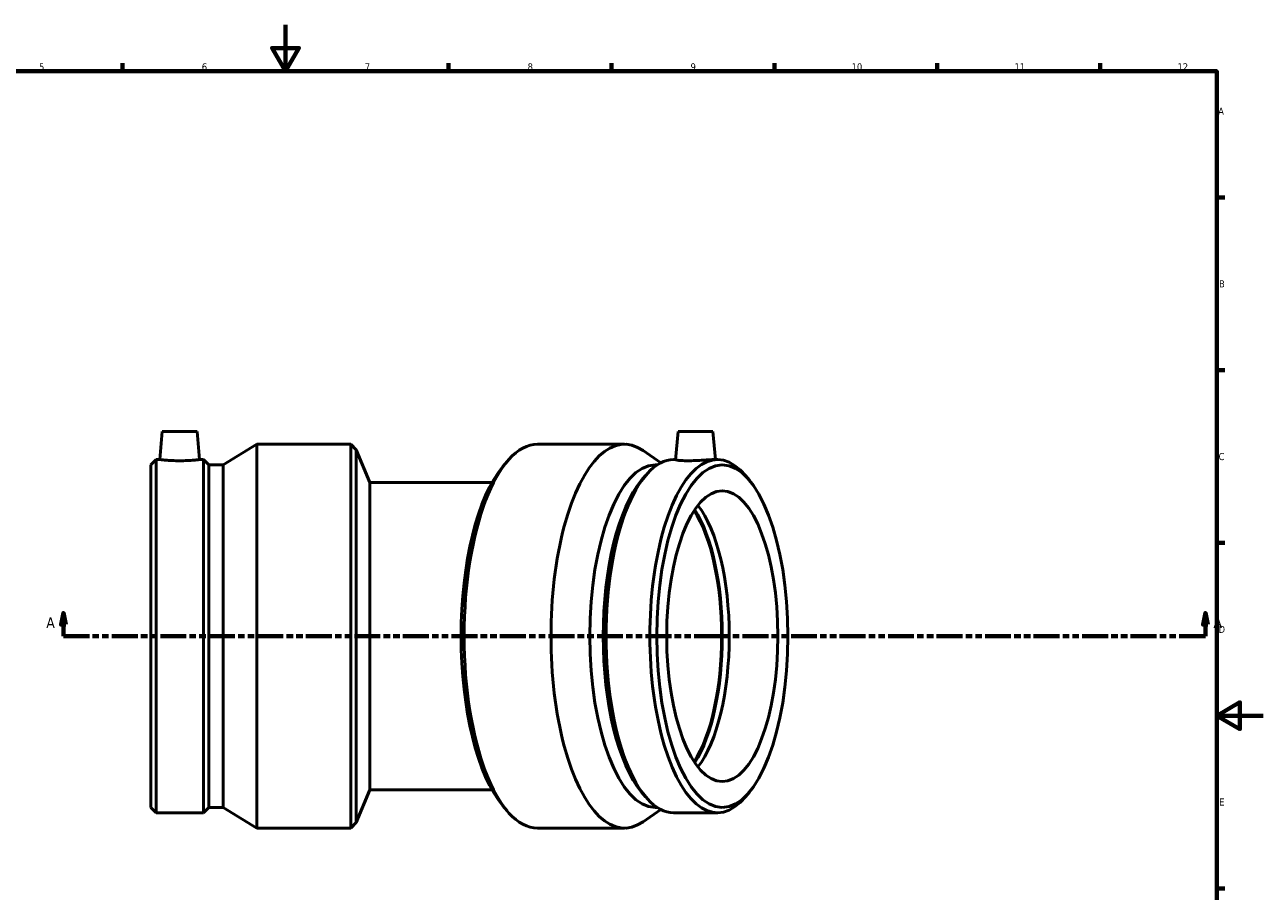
# Model space of a CAD drawing. Header units: millimetres. Extents: x -86 to 1307, y -581 to 1024.
# Tile 5 of 7: x 308 to 841, y 222 to 594. Entities that reach past the tile are written whole.
import ezdxf

# ---------------------------------------------------------------- set-up
doc = ezdxf.new("R2010")
doc.units = ezdxf.units.MM
doc.linetypes.add('DOUBLE_DASH_CHAIN', pattern=[1.2403, 0.6614, -0.0827, 0.1654, -0.0827, 0.1654, -0.0827])
for name, color, linetype, lineweight in [('Border (ANSI)', 7, 'Continuous', 70), ('Section Line (ANSI)', 7, 'DOUBLE_DASH_CHAIN', 70), ('Visible (ANSI)', 7, 'Continuous', 50)]:
    doc.layers.add(name, color=color, linetype=linetype, lineweight=lineweight)
doc.styles.add('Label Text (ANSI)', font='tahoma.ttf')
doc.styles.add('Note Text (ANSI)', font='tahoma.ttf')

# ---------------------------------------------------------------- blocks, each defined once
blk = doc.blocks.new('Borders Default Border')
at = {"layer": 'Border (ANSI)'}
for p, q in [((350.42, 574), (350.42, 577.45)), ((490.58, 574), (490.58, 577.45)), ((560.67, 574), (560.67, 577.45)), ((630.75, 574), (630.75, 577.45)), ((700.83, 574), (700.83, 577.45)), ((770.92, 574), (770.92, 577.45)), ((821, 519.75), (824.45, 519.75)), ((821, 445.5), (824.45, 445.5)), ((821, 371.25), (824.45, 371.25)), ((821, 222.75), (824.45, 222.75))]:
    blk.add_line(p, q, dxfattribs=at)
at = {"layer": 'Border (ANSI)', "flags": 128}
for points in [[(420.5, 594), (420.5, 574), (414.73, 584), (426.27, 584), (420.5, 574)], [(20, 20), (20, 574), (821, 574), (821, 20), (20, 20)], [(841, 297), (821, 297), (831, 302.77), (831, 291.23), (821, 297)]]:
    blk.add_lwpolyline(points, dxfattribs=at)
at = {"layer": 'Border (ANSI)', "attachment_point": 7, "style": 'Note Text (ANSI)'}
for s, insert, char_height in [('5', (314.48, 574.34), 3.05), ('6', (384.49, 574.34), 3.05), ('7', (454.6, 574.4), 3.05), ('8', (524.63, 574.33), 3.05), ('9', (594.7, 574.34), 3.05), ('10', (663.96, 574.34), 3.048), ('11', (734.04, 574.4), 3.048), ('12', (804.13, 574.4), 3.048), ('A', (821.63, 555.35), 3.05), ('B', (821.99, 481.1), 3.05), ('C', (821.8, 406.8), 3.05), ('D', (821.81, 332.6), 3.05), ('E', (822.05, 258.35), 3.05)]:
    blk.add_mtext(s, dxfattribs=dict(at, insert=insert, char_height=char_height))
blk = doc.blocks.new('2dTransSection0')
at = {"layer": 'Section Line (ANSI)', "linetype": 'Continuous'}
for p, q in [((324.96, 341.18), (323.96, 336.18)), ((324.96, 336.18), (324.96, 341.18)), ((325.96, 336.18), (324.96, 341.18)), ((816.11, 341.18), (815.11, 336.18)), ((816.11, 336.18), (816.11, 341.18)), ((817.11, 336.18), (816.11, 341.18)), ((323.96, 336.18), (325.96, 336.18)), ((324.96, 331.18), (324.96, 336.18)), ((815.11, 336.18), (817.11, 336.18)), ((816.11, 331.18), (816.11, 336.18)), ((324.96, 331.18), (336.22, 331.18)), ((804.84, 331.18), (816.11, 331.18))]:
    blk.add_line(p, q, dxfattribs=at)
at = {"layer": 'Section Line (ANSI)', "linetype": 'DOUBLE_DASH_CHAIN', "ltscale": 16.822199}
blk.add_line((324.96, 331.18), (816.11, 331.18), dxfattribs=at)
at = {"layer": 'Section Line (ANSI)', "linetype": 'Continuous', "flags": 128}
for points in [[(325.96, 336.18), (324.96, 341.18), (323.96, 336.18), (325.96, 336.18)], [(817.11, 336.18), (816.11, 341.18), (815.11, 336.18), (817.11, 336.18)]]:
    blk.add_lwpolyline(points, dxfattribs=at)
at = {"layer": 'Section Line (ANSI)'}
for points in [[(325.96, 336.18), (324.96, 341.18), (323.96, 336.18), (325.96, 336.18)], [(817.11, 336.18), (816.11, 341.18), (815.11, 336.18), (817.11, 336.18)]]:
    blk.add_solid(points, dxfattribs=at)
at = {"layer": 'Section Line (ANSI)', "char_height": 4.57, "attachment_point": 7, "style": 'Label Text (ANSI)'}
for insert in [(317.6, 334.68), (819.58, 334.68)]:
    blk.add_mtext('A', dxfattribs=dict(at, insert=insert))

msp = doc.modelspace()

# ---------------------------------------------------------------- linework, layer by layer
at = {"layer": 'Visible (ANSI)'}
for p, q in [((367.501, 419.177), (366.443, 407.077)), ((367.501, 419.177), (382.501, 419.177)), ((382.501, 419.177), (383.56, 407.077)), ((589.336, 419.177), (588.271, 407.007)), ((589.336, 419.177), (604.336, 419.177)), ((604.336, 419.177), (605.395, 407.077)), ((393.706, 404.8), (408.107, 413.677)), ((408.107, 248.677), (408.107, 413.677)), ((408.107, 413.677), (448.531, 413.677)), ((448.531, 248.677), (448.531, 413.677)), ((450.948, 411.261), (448.531, 413.677)), ((450.948, 251.094), (450.948, 411.261)), ((456.781, 397.177), (450.948, 411.261)), ((566.25, 413.677), (528.903, 413.677)), ((581.91, 405.699), (574.311, 410.943)), ((362.531, 404.8), (364.808, 407.077)), ((364.808, 255.277), (364.808, 407.077)), ((364.808, 407.077), (366.443, 407.077)), ((383.56, 407.077), (385.194, 407.077)), ((385.194, 255.277), (385.194, 407.077)), ((387.471, 404.8), (385.194, 407.077)), ((513.977, 404.068), (515.826, 406.267)), ((588.278, 407.077), (587.419, 407.077)), ((606.253, 407.077), (604.743, 407.077)), ((362.531, 257.554), (362.531, 404.8)), ((387.471, 257.554), (387.471, 404.8)), ((387.471, 404.8), (393.706, 404.8)), ((393.706, 257.554), (393.706, 404.8)), ((573.645, 398.188), (575.388, 400.26)), ((580.358, 404.8), (579.555, 404.8)), ((620.027, 398.188), (618.284, 400.26)), ((456.781, 397.177), (456.781, 265.177)), ((509.313, 397.177), (456.781, 397.177)), ((456.781, 265.177), (450.948, 251.094)), ((456.781, 265.177), (509.313, 265.177)), ((573.645, 264.167), (575.388, 262.095)), ((620.027, 264.167), (618.284, 262.095)), ((362.531, 257.554), (364.808, 255.277)), ((387.471, 257.554), (385.194, 255.277)), ((387.471, 257.554), (393.706, 257.554)), ((393.706, 257.554), (408.107, 248.677)), ((513.977, 258.287), (515.826, 256.088)), ((581.91, 256.655), (574.311, 251.412)), ((580.358, 257.554), (579.555, 257.554)), ((364.808, 255.277), (385.194, 255.277)), ((450.948, 251.094), (448.531, 248.677)), ((606.253, 255.277), (587.419, 255.277)), ((408.107, 248.677), (448.531, 248.677)), ((566.25, 248.677), (528.903, 248.677))]:
    msp.add_line(p, q, dxfattribs=at)
for centre, major_axis, start_param, end_param in [((566.25, 331.177), (0, -82.5), 2.8834067, 6.5413713), ((528.903, 331.177), (0, -82.5), 3.1415927, 6.2831853), ((606.253, 331.177), (0, -75.9), 2.7145141, 6.7102639), ((587.419, 331.177), (0, -75.9), 3.1415927, 6.2831853), ((526.671, 331.177), (0, 80.084), 0.4270786, 2.7145141), ((579.555, 331.177), (0, -73.623), 3.1415927, 6.2831853), ((585.315, 331.177), (0, 73.623), 0.4270786, 2.7145141), ((584.162, 331.177), (0, -62.5), 0.5303151, 2.6112776), ((584.162, 331.177), (0, -63.249), 0.5370404, 2.6045523), ((587.419, 331.177), (0, -62.5), 0.4530463, 2.6885463)]:
    msp.add_ellipse(centre, major_axis=major_axis, ratio=0.3826834, start_param=start_param, end_param=end_param, dxfattribs=at)
for major_axis in [(0, -73.623), (0, -62.5)]:
    msp.add_ellipse((608.357, 331.177), major_axis=major_axis, ratio=0.3826834, dxfattribs=at)
for points, knots in [([(383.56, 407.077), (383.56, 407.077), (383.346, 407.052), (382.476, 406.96), (381.82, 406.895), (380.304, 406.773), (379.341, 406.707), (377.23, 406.614), (376.08, 406.588), (373.922, 406.588), (372.773, 406.614), (370.661, 406.707), (369.699, 406.773), (368.182, 406.895), (367.526, 406.96), (366.656, 407.052), (366.443, 407.077), (366.443, 407.077)], [1.2939873, 1.2939873, 1.2939873, 1.2939873, 1.6172977, 1.6172977, 1.940608, 1.940608, 2.2642914, 2.2642914, 2.5879747, 2.5879747, 2.911658, 2.911658, 3.2353413, 3.2353413, 3.5586516, 3.5586516, 3.881962, 3.881962, 3.881962, 3.881962]), ([(593.545, 406.588), (592.548, 406.588), (591.569, 406.614), (589.956, 406.707), (589.321, 406.773), (588.505, 406.895), (588.268, 406.96), (588.271, 407.006), (588.271, 407.006), (588.271, 407.007)], [0, 0, 0, 0, 0.32368331, 0.32368331, 0.64736661, 0.64736661, 0.97067697, 0.97067697, 0.97143281, 0.97143281, 0.97143281, 0.97143281]), ([(604.743, 407.077), (604.331, 407.077), (603.693, 407.052), (602.08, 406.96), (601.104, 406.895), (599.118, 406.773), (597.975, 406.707), (595.687, 406.614), (594.541, 406.588), (593.545, 406.588)], [3.881962, 3.881962, 3.881962, 3.881962, 4.2052723, 4.2052723, 4.5285827, 4.5285827, 4.852266, 4.852266, 5.1759493, 5.1759493, 5.1759493, 5.1759493])]:
    msp.add_open_spline(points, degree=3, knots=knots, dxfattribs=at)

# ---------------------------------------------------------------- block references
msp.add_blockref('Borders Default Border', (0, 0))
at = {"layer": 'Section Line (ANSI)'}
msp.add_blockref('2dTransSection0', (0, 0), dxfattribs=at)

doc.saveas('drawing.dxf')
